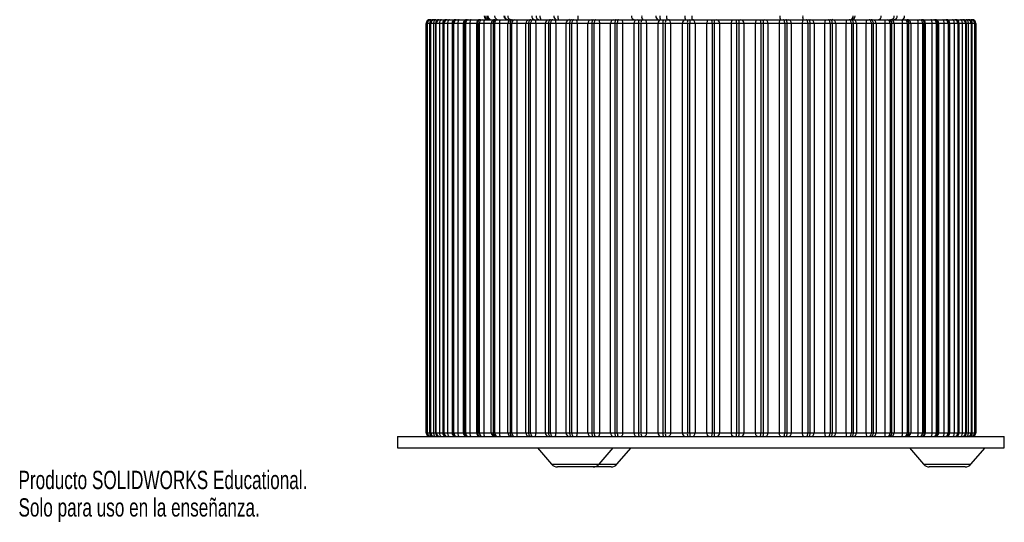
# Paper-space layout '_Derecha' of a CAD drawing. Header units: millimetres. Extents: x -380 to -20, y -228 to 371.
# Tile 1 of 3: x -380 to -120, y -228 to -95. Entities that reach past the tile are written whole.
import ezdxf

# ---------------------------------------------------------------- set-up
doc = ezdxf.new("R2010")
doc.units = ezdxf.units.MM
doc.styles.add('SLDTEXTSTYLE0', font='TXT', dxfattribs={"width": 0.7})

psp = doc.layouts.new('_Derecha')

# ---------------------------------------------------------------- linework, layer by layer
at = {"color": 7, "linetype": 'Continuous', "lineweight": 25}
for p, q in [((-271.5, -95.34), (-271.25, -95.34)), ((-271.24, -95.34), (-128.76, -95.34)), ((-128.75, -95.34), (-128.5, -95.34)), ((-272.5, -96.34), (-272.5, -204.34)), ((-127.5, -96.34), (-272.5, -96.34)), ((-272.5, -204.34), (-272.5, -96.34)), ((-272.24, -96.34), (-272.24, -204.34)), ((-272.24, -96.34), (-272.24, -204.34)), ((-272.18, -204.34), (-272.18, -96.34)), ((-271.56, -96.34), (-271.56, -204.34)), ((-271.43, -96.34), (-271.43, -204.34)), ((-271.39, -96.34), (-271.39, -204.34)), ((-271.27, -204.34), (-271.27, -96.34)), ((-270.54, -96.34), (-270.54, -204.34)), ((-270.05, -96.34), (-270.05, -204.34)), ((-269.98, -96.34), (-269.98, -204.34)), ((-269.8, -204.34), (-269.8, -96.34)), ((-268.96, -96.34), (-268.96, -204.34)), ((-268.12, -96.34), (-268.12, -204.34)), ((-268, -96.34), (-268, -204.34)), ((-267.76, -204.34), (-267.76, -96.34)), ((-266.82, -96.34), (-266.82, -204.34)), ((-265.66, -96.34), (-265.66, -204.34)), ((-265.47, -96.34), (-265.47, -204.34)), ((-265.17, -204.34), (-265.17, -96.34)), ((-264.15, -96.34), (-264.15, -204.34)), ((-262.69, -96.34), (-262.69, -204.34)), ((-262.41, -96.34), (-262.41, -204.34)), ((-262.06, -204.34), (-262.06, -96.34)), ((-260.95, -96.34), (-260.95, -204.34)), ((-259.23, -96.34), (-259.23, -204.34)), ((-258.85, -96.34), (-258.85, -204.34)), ((-258.45, -204.34), (-258.45, -96.34)), ((-257.27, -96.34), (-257.27, -204.34)), ((-255.31, -204.34), (-255.31, -96.34)), ((-254.82, -96.34), (-254.82, -204.34)), ((-254.37, -204.34), (-254.37, -96.34)), ((-253.13, -96.34), (-253.13, -204.34)), ((-250.95, -204.34), (-250.95, -96.34)), ((-250.35, -96.34), (-250.35, -204.34)), ((-249.86, -204.34), (-249.86, -96.34)), ((-248.55, -96.34), (-248.55, -204.34)), ((-246.18, -204.34), (-246.18, -96.34)), ((-245.47, -96.34), (-245.47, -204.34)), ((-244.94, -204.34), (-244.94, -96.34)), ((-243.59, -96.34), (-243.59, -204.34)), ((-241.05, -204.34), (-241.05, -96.34)), ((-240.22, -96.34), (-240.22, -204.34)), ((-239.66, -204.34), (-239.66, -96.34)), ((-238.28, -96.34), (-238.28, -204.34)), ((-235.58, -204.34), (-235.58, -96.34)), ((-234.65, -96.34), (-234.65, -204.34)), ((-234.06, -204.34), (-234.06, -96.34)), ((-232.66, -96.34), (-232.66, -204.34)), ((-229.82, -204.34), (-229.82, -96.34)), ((-228.81, -96.34), (-228.81, -204.34)), ((-228.18, -204.34), (-228.18, -96.34)), ((-226.77, -96.34), (-226.77, -204.34)), ((-223.82, -204.34), (-223.82, -96.34)), ((-222.73, -96.34), (-222.73, -204.34)), ((-222.08, -204.34), (-222.08, -96.34)), ((-220.67, -96.34), (-220.67, -204.34)), ((-217.64, -204.34), (-217.64, -96.34)), ((-216.46, -96.34), (-216.46, -204.34)), ((-215.8, -204.34), (-215.8, -96.34)), ((-214.4, -96.34), (-214.4, -204.34)), ((-211.31, -204.34), (-211.31, -96.34)), ((-210.07, -96.34), (-210.07, -204.34)), ((-209.4, -204.34), (-209.4, -96.34)), ((-208.02, -96.34), (-208.02, -204.34)), ((-204.89, -204.34), (-204.89, -96.34)), ((-203.59, -96.34), (-203.59, -204.34)), ((-202.91, -204.34), (-202.91, -96.34)), ((-201.57, -96.34), (-201.57, -204.34)), ((-198.43, -204.34), (-198.43, -96.34)), ((-197.09, -96.34), (-197.09, -204.34)), ((-196.41, -204.34), (-196.41, -96.34)), ((-195.11, -96.34), (-195.11, -204.34)), ((-191.98, -204.34), (-191.98, -96.34)), ((-190.6, -96.34), (-190.6, -204.34)), ((-189.93, -204.34), (-189.93, -96.34)), ((-188.69, -96.34), (-188.69, -204.34)), ((-185.6, -204.34), (-185.6, -96.34)), ((-184.2, -96.34), (-184.2, -204.34)), ((-183.54, -204.34), (-183.54, -96.34)), ((-182.36, -96.34), (-182.36, -204.34)), ((-179.33, -204.34), (-179.33, -96.34)), ((-177.92, -96.34), (-177.92, -204.34)), ((-177.27, -204.34), (-177.27, -96.34)), ((-176.18, -96.34), (-176.18, -204.34)), ((-173.23, -204.34), (-173.23, -96.34)), ((-171.82, -96.34), (-171.82, -204.34)), ((-171.19, -204.34), (-171.19, -96.34)), ((-170.18, -96.34), (-170.18, -204.34)), ((-167.34, -204.34), (-167.34, -96.34)), ((-165.94, -96.34), (-165.94, -204.34)), ((-165.35, -204.34), (-165.35, -96.34)), ((-164.42, -96.34), (-164.42, -204.34)), ((-161.72, -204.34), (-161.72, -96.34)), ((-160.34, -96.34), (-160.34, -204.34)), ((-159.78, -204.34), (-159.78, -96.34)), ((-158.95, -96.34), (-158.95, -204.34)), ((-156.41, -204.34), (-156.41, -96.34)), ((-155.06, -96.34), (-155.06, -204.34)), ((-154.53, -204.34), (-154.53, -96.34)), ((-153.82, -96.34), (-153.82, -204.34)), ((-151.45, -204.34), (-151.45, -96.34)), ((-150.14, -96.34), (-150.14, -204.34)), ((-149.65, -204.34), (-149.65, -96.34)), ((-149.05, -96.34), (-149.05, -204.34)), ((-146.87, -204.34), (-146.87, -96.34)), ((-145.63, -96.34), (-145.63, -204.34)), ((-145.18, -204.34), (-145.18, -96.34)), ((-144.69, -96.34), (-144.69, -204.34)), ((-142.73, -204.34), (-142.73, -96.34)), ((-141.55, -96.34), (-141.55, -204.34)), ((-141.15, -204.34), (-141.15, -96.34)), ((-140.77, -204.34), (-140.77, -96.34)), ((-139.05, -204.34), (-139.05, -96.34)), ((-137.94, -96.34), (-137.94, -204.34)), ((-137.59, -204.34), (-137.59, -96.34)), ((-137.31, -204.34), (-137.31, -96.34)), ((-135.85, -204.34), (-135.85, -96.34)), ((-134.83, -96.34), (-134.83, -204.34)), ((-134.53, -204.34), (-134.53, -96.34)), ((-134.34, -204.34), (-134.34, -96.34)), ((-133.18, -204.34), (-133.18, -96.34)), ((-132.24, -96.34), (-132.24, -204.34)), ((-132, -204.34), (-132, -96.34)), ((-131.88, -204.34), (-131.88, -96.34)), ((-131.04, -204.34), (-131.04, -96.34)), ((-130.2, -96.34), (-130.2, -204.34)), ((-130.02, -204.34), (-130.02, -96.34)), ((-129.95, -204.34), (-129.95, -96.34)), ((-129.46, -204.34), (-129.46, -96.34)), ((-128.73, -96.34), (-128.73, -204.34)), ((-128.61, -204.34), (-128.61, -96.34)), ((-128.57, -204.34), (-128.57, -96.34)), ((-128.44, -204.34), (-128.44, -96.34)), ((-127.82, -96.34), (-127.82, -204.34)), ((-127.76, -204.34), (-127.76, -96.34)), ((-127.76, -204.34), (-127.76, -96.34)), ((-127.5, -204.34), (-127.5, -96.34)), ((-127.5, -96.34), (-127.5, -204.34)), ((-272.5, -204.34), (-127.5, -204.34)), ((-280, -205.34), (-280, -208.34)), ((-280, -205.34), (-120, -205.34)), ((-120, -208.34), (-120, -205.34)), ((-280, -208.34), (-120, -208.34)), ((-243.14, -208.34), (-239.39, -212.66)), ((-226.89, -212.66), (-223.14, -208.34)), ((-222.15, -212.66), (-218.41, -208.34)), ((-145.04, -208.34), (-141.29, -212.66)), ((-128.79, -212.66), (-125.04, -208.34)), ((-223.66, -213.34), (-237.88, -213.34)), ((-130.3, -213.34), (-139.78, -213.34))]:
    psp.add_line(p, q, dxfattribs=at)
at = {"color": 8, "linetype": 'Continuous', "lineweight": 25}
for p, q in [((-239.39, -212.66), (-222.15, -212.66)), ((-141.29, -212.66), (-128.79, -212.66))]:
    psp.add_line(p, q, dxfattribs=at)
at = {"color": 7, "linetype": 'Continuous', "lineweight": 25, "flags": 128}
for points in [[(-269.92, -95.34), (-270.05, -95.36), (-270.16, -95.42), (-270.27, -95.51), (-270.36, -95.64), (-270.44, -95.79), (-270.49, -95.96), (-270.53, -96.15), (-270.54, -96.34)], [(-268.42, -95.34), (-268.52, -95.36), (-268.62, -95.42), (-268.72, -95.51), (-268.8, -95.64), (-268.87, -95.79), (-268.92, -95.96), (-268.95, -96.15), (-268.96, -96.34)], [(-266.35, -95.34), (-266.45, -95.36), (-266.53, -95.42), (-266.61, -95.51), (-266.68, -95.64), (-266.74, -95.79), (-266.79, -95.96), (-266.81, -96.15), (-266.82, -96.34)], [(-263.76, -95.34), (-263.84, -95.36), (-263.91, -95.42), (-263.97, -95.51), (-264.03, -95.64), (-264.08, -95.79), (-264.12, -95.96), (-264.14, -96.15), (-264.15, -96.34)], [(-260.65, -95.34), (-260.71, -95.36), (-260.77, -95.42), (-260.82, -95.51), (-260.87, -95.64), (-260.9, -95.79), (-260.93, -95.96), (-260.95, -96.15), (-260.95, -96.34)], [(-244.84, -95.34), (-244.96, -95.36), (-245.08, -95.42), (-245.19, -95.51), (-245.28, -95.64), (-245.36, -95.79), (-245.42, -95.96), (-245.46, -96.15), (-245.47, -96.34)], [(-244.32, -95.34), (-244.44, -95.36), (-244.55, -95.42), (-244.66, -95.51), (-244.76, -95.64), (-244.83, -95.79), (-244.89, -95.96), (-244.93, -96.15), (-244.94, -96.34)], [(-239.67, -95.34), (-239.78, -95.36), (-239.88, -95.42), (-239.98, -95.51), (-240.06, -95.64), (-240.13, -95.79), (-240.18, -95.96), (-240.21, -96.15), (-240.22, -96.34)], [(-239.11, -95.34), (-239.22, -95.36), (-239.32, -95.42), (-239.41, -95.51), (-239.5, -95.64), (-239.56, -95.79), (-239.61, -95.96), (-239.65, -96.15), (-239.66, -96.34)], [(-234.18, -95.34), (-234.27, -95.36), (-234.36, -95.42), (-234.44, -95.51), (-234.51, -95.64), (-234.57, -95.79), (-234.62, -95.96), (-234.64, -96.15), (-234.65, -96.34)], [(-233.59, -95.34), (-233.68, -95.36), (-233.77, -95.42), (-233.85, -95.51), (-233.92, -95.64), (-233.98, -95.79), (-234.02, -95.96), (-234.05, -96.15), (-234.06, -96.34)], [(-228.41, -95.34), (-228.49, -95.36), (-228.56, -95.42), (-228.63, -95.51), (-228.69, -95.64), (-228.74, -95.79), (-228.78, -95.96), (-228.8, -96.15), (-228.81, -96.34)], [(-227.79, -95.34), (-227.87, -95.36), (-227.94, -95.42), (-228.01, -95.51), (-228.07, -95.64), (-228.12, -95.79), (-228.15, -95.96), (-228.17, -96.15), (-228.18, -96.34)], [(-227.09, -95.34), (-227.03, -95.36), (-226.97, -95.42), (-226.91, -95.51), (-226.86, -95.64), (-226.82, -95.79), (-226.8, -95.96), (-226.78, -96.15), (-226.77, -96.34)], [(-222.41, -95.34), (-222.47, -95.36), (-222.53, -95.42), (-222.59, -95.51), (-222.63, -95.64), (-222.67, -95.79), (-222.7, -95.96), (-222.72, -96.15), (-222.73, -96.34)], [(-221.78, -95.34), (-221.84, -95.36), (-221.89, -95.42), (-221.95, -95.51), (-221.99, -95.64), (-222.03, -95.79), (-222.06, -95.96), (-222.08, -96.15), (-222.08, -96.34)], [(-221.07, -95.34), (-220.99, -95.36), (-220.92, -95.42), (-220.85, -95.51), (-220.79, -95.64), (-220.74, -95.79), (-220.7, -95.96), (-220.68, -96.15), (-220.67, -96.34)], [(-214.89, -95.34), (-214.79, -95.36), (-214.7, -95.42), (-214.62, -95.51), (-214.55, -95.64), (-214.49, -95.79), (-214.44, -95.96), (-214.41, -96.15), (-214.4, -96.34)], [(-208.02, -96.34), (-208.03, -96.15), (-208.06, -95.96), (-208.12, -95.79), (-208.18, -95.64), (-208.27, -95.51), (-208.37, -95.42), (-208.47, -95.36), (-208.58, -95.34)], [(-201.57, -96.34), (-201.59, -96.15), (-201.62, -95.96), (-201.68, -95.79), (-201.76, -95.64), (-201.85, -95.51), (-201.96, -95.42), (-202.08, -95.36), (-202.2, -95.34)], [(-198.43, -96.34), (-198.41, -96.15), (-198.38, -95.96), (-198.32, -95.79), (-198.24, -95.64), (-198.15, -95.51), (-198.04, -95.42), (-197.92, -95.36), (-197.8, -95.34)], [(-191.98, -96.34), (-191.97, -96.15), (-191.94, -95.96), (-191.88, -95.79), (-191.82, -95.64), (-191.73, -95.51), (-191.63, -95.42), (-191.53, -95.36), (-191.42, -95.34)], [(-185.6, -96.34), (-185.59, -96.15), (-185.56, -95.96), (-185.51, -95.79), (-185.45, -95.64), (-185.38, -95.51), (-185.3, -95.42), (-185.21, -95.36), (-185.11, -95.34)], [(-179.33, -96.34), (-179.32, -96.15), (-179.3, -95.96), (-179.26, -95.79), (-179.21, -95.64), (-179.15, -95.51), (-179.08, -95.42), (-179.01, -95.36), (-178.93, -95.34)], [(-177.92, -96.34), (-177.92, -96.15), (-177.94, -95.96), (-177.97, -95.79), (-178.01, -95.64), (-178.05, -95.51), (-178.11, -95.42), (-178.16, -95.36), (-178.22, -95.34)], [(-177.27, -96.34), (-177.28, -96.15), (-177.3, -95.96), (-177.33, -95.79), (-177.37, -95.64), (-177.41, -95.51), (-177.47, -95.42), (-177.53, -95.36), (-177.59, -95.34)], [(-173.23, -96.34), (-173.22, -96.15), (-173.2, -95.96), (-173.18, -95.79), (-173.14, -95.64), (-173.09, -95.51), (-173.03, -95.42), (-172.97, -95.36), (-172.91, -95.34)], [(-171.82, -96.34), (-171.83, -96.15), (-171.85, -95.96), (-171.88, -95.79), (-171.93, -95.64), (-171.99, -95.51), (-172.06, -95.42), (-172.13, -95.36), (-172.21, -95.34)], [(-171.19, -96.34), (-171.2, -96.15), (-171.22, -95.96), (-171.26, -95.79), (-171.31, -95.64), (-171.37, -95.51), (-171.44, -95.42), (-171.51, -95.36), (-171.59, -95.34)], [(-165.94, -96.34), (-165.95, -96.15), (-165.98, -95.96), (-166.02, -95.79), (-166.08, -95.64), (-166.15, -95.51), (-166.23, -95.42), (-166.32, -95.36), (-166.41, -95.34)], [(-165.35, -96.34), (-165.36, -96.15), (-165.38, -95.96), (-165.43, -95.79), (-165.49, -95.64), (-165.56, -95.51), (-165.64, -95.42), (-165.73, -95.36), (-165.82, -95.34)], [(-160.34, -96.34), (-160.35, -96.15), (-160.39, -95.96), (-160.44, -95.79), (-160.5, -95.64), (-160.59, -95.51), (-160.68, -95.42), (-160.78, -95.36), (-160.89, -95.34)], [(-159.78, -96.34), (-159.79, -96.15), (-159.82, -95.96), (-159.87, -95.79), (-159.94, -95.64), (-160.02, -95.51), (-160.12, -95.42), (-160.22, -95.36), (-160.33, -95.34)], [(-155.06, -96.34), (-155.07, -96.15), (-155.11, -95.96), (-155.17, -95.79), (-155.24, -95.64), (-155.34, -95.51), (-155.45, -95.42), (-155.56, -95.36), (-155.68, -95.34)], [(-154.53, -96.34), (-154.54, -96.15), (-154.58, -95.96), (-154.64, -95.79), (-154.72, -95.64), (-154.81, -95.51), (-154.92, -95.42), (-155.04, -95.36), (-155.16, -95.34)], [(-139.05, -96.34), (-139.05, -96.15), (-139.07, -95.96), (-139.1, -95.79), (-139.13, -95.64), (-139.18, -95.51), (-139.23, -95.42), (-139.29, -95.36), (-139.35, -95.34)], [(-135.85, -96.34), (-135.86, -96.15), (-135.88, -95.96), (-135.92, -95.79), (-135.97, -95.64), (-136.03, -95.51), (-136.09, -95.42), (-136.16, -95.36), (-136.24, -95.34)], [(-133.18, -96.34), (-133.19, -96.15), (-133.21, -95.96), (-133.26, -95.79), (-133.32, -95.64), (-133.39, -95.51), (-133.47, -95.42), (-133.55, -95.36), (-133.65, -95.34)], [(-131.04, -96.34), (-131.05, -96.15), (-131.08, -95.96), (-131.13, -95.79), (-131.2, -95.64), (-131.28, -95.51), (-131.38, -95.42), (-131.48, -95.36), (-131.58, -95.34)], [(-129.46, -96.34), (-129.47, -96.15), (-129.51, -95.96), (-129.56, -95.79), (-129.64, -95.64), (-129.73, -95.51), (-129.84, -95.42), (-129.95, -95.36), (-130.08, -95.34)], [(-270.54, -204.34), (-270.53, -204.54), (-270.49, -204.73), (-270.44, -204.9), (-270.36, -205.05), (-270.27, -205.18), (-270.16, -205.27), (-270.05, -205.33), (-269.92, -205.34)], [(-268.96, -204.34), (-268.95, -204.54), (-268.92, -204.73), (-268.87, -204.9), (-268.8, -205.05), (-268.72, -205.18), (-268.62, -205.27), (-268.52, -205.33), (-268.42, -205.34)], [(-266.82, -204.34), (-266.81, -204.54), (-266.79, -204.73), (-266.74, -204.9), (-266.68, -205.05), (-266.61, -205.18), (-266.53, -205.27), (-266.45, -205.33), (-266.35, -205.34)], [(-264.15, -204.34), (-264.14, -204.54), (-264.12, -204.73), (-264.08, -204.9), (-264.03, -205.05), (-263.97, -205.18), (-263.91, -205.27), (-263.84, -205.33), (-263.76, -205.34)], [(-260.95, -204.34), (-260.95, -204.54), (-260.93, -204.73), (-260.9, -204.9), (-260.87, -205.05), (-260.82, -205.18), (-260.77, -205.27), (-260.71, -205.33), (-260.65, -205.34)], [(-245.47, -204.34), (-245.46, -204.54), (-245.42, -204.73), (-245.36, -204.9), (-245.28, -205.05), (-245.19, -205.18), (-245.08, -205.27), (-244.96, -205.33), (-244.84, -205.34)], [(-244.94, -204.34), (-244.93, -204.54), (-244.89, -204.73), (-244.83, -204.9), (-244.76, -205.05), (-244.66, -205.18), (-244.55, -205.27), (-244.44, -205.33), (-244.32, -205.34)], [(-240.22, -204.34), (-240.21, -204.54), (-240.18, -204.73), (-240.13, -204.9), (-240.06, -205.05), (-239.98, -205.18), (-239.88, -205.27), (-239.78, -205.33), (-239.67, -205.34)], [(-239.66, -204.34), (-239.65, -204.54), (-239.61, -204.73), (-239.56, -204.9), (-239.5, -205.05), (-239.41, -205.18), (-239.32, -205.27), (-239.22, -205.33), (-239.11, -205.34)], [(-234.65, -204.34), (-234.64, -204.54), (-234.62, -204.73), (-234.57, -204.9), (-234.51, -205.05), (-234.44, -205.18), (-234.36, -205.27), (-234.27, -205.33), (-234.18, -205.34)], [(-234.06, -204.34), (-234.05, -204.54), (-234.02, -204.73), (-233.98, -204.9), (-233.92, -205.05), (-233.85, -205.18), (-233.77, -205.27), (-233.68, -205.33), (-233.59, -205.34)], [(-228.81, -204.34), (-228.8, -204.54), (-228.78, -204.73), (-228.74, -204.9), (-228.69, -205.05), (-228.63, -205.18), (-228.56, -205.27), (-228.49, -205.33), (-228.41, -205.34)], [(-228.18, -204.34), (-228.17, -204.54), (-228.15, -204.73), (-228.12, -204.9), (-228.07, -205.05), (-228.01, -205.18), (-227.94, -205.27), (-227.87, -205.33), (-227.79, -205.34)], [(-226.77, -204.34), (-226.78, -204.54), (-226.8, -204.73), (-226.82, -204.9), (-226.86, -205.05), (-226.91, -205.18), (-226.97, -205.27), (-227.03, -205.33), (-227.09, -205.34)], [(-222.73, -204.34), (-222.72, -204.54), (-222.7, -204.73), (-222.67, -204.9), (-222.63, -205.05), (-222.59, -205.18), (-222.53, -205.27), (-222.47, -205.33), (-222.41, -205.34)], [(-222.08, -204.34), (-222.08, -204.54), (-222.06, -204.73), (-222.03, -204.9), (-221.99, -205.05), (-221.95, -205.18), (-221.89, -205.27), (-221.84, -205.33), (-221.78, -205.34)], [(-220.67, -204.34), (-220.68, -204.54), (-220.7, -204.73), (-220.74, -204.9), (-220.79, -205.05), (-220.85, -205.18), (-220.92, -205.27), (-220.99, -205.33), (-221.07, -205.34)], [(-214.4, -204.34), (-214.41, -204.54), (-214.44, -204.73), (-214.49, -204.9), (-214.55, -205.05), (-214.62, -205.18), (-214.7, -205.27), (-214.79, -205.33), (-214.89, -205.34)], [(-208.02, -204.34), (-208.03, -204.54), (-208.06, -204.73), (-208.12, -204.9), (-208.18, -205.05), (-208.27, -205.18), (-208.37, -205.27), (-208.47, -205.33), (-208.58, -205.34)], [(-202.2, -205.34), (-202.08, -205.33), (-201.96, -205.27), (-201.85, -205.18), (-201.76, -205.05), (-201.68, -204.9), (-201.62, -204.73), (-201.59, -204.54), (-201.57, -204.34)], [(-197.8, -205.34), (-197.92, -205.33), (-198.04, -205.27), (-198.15, -205.18), (-198.24, -205.05), (-198.32, -204.9), (-198.38, -204.73), (-198.41, -204.54), (-198.43, -204.34)], [(-191.42, -205.34), (-191.53, -205.33), (-191.63, -205.27), (-191.73, -205.18), (-191.82, -205.05), (-191.88, -204.9), (-191.94, -204.73), (-191.97, -204.54), (-191.98, -204.34)], [(-185.11, -205.34), (-185.21, -205.33), (-185.3, -205.27), (-185.38, -205.18), (-185.45, -205.05), (-185.51, -204.9), (-185.56, -204.73), (-185.59, -204.54), (-185.6, -204.34)], [(-178.93, -205.34), (-179.01, -205.33), (-179.08, -205.27), (-179.15, -205.18), (-179.21, -205.05), (-179.26, -204.9), (-179.3, -204.73), (-179.32, -204.54), (-179.33, -204.34)], [(-178.22, -205.34), (-178.16, -205.33), (-178.11, -205.27), (-178.05, -205.18), (-178.01, -205.05), (-177.97, -204.9), (-177.94, -204.73), (-177.92, -204.54), (-177.92, -204.34)], [(-177.59, -205.34), (-177.53, -205.33), (-177.47, -205.27), (-177.41, -205.18), (-177.37, -205.05), (-177.33, -204.9), (-177.3, -204.73), (-177.28, -204.54), (-177.27, -204.34)], [(-172.91, -205.34), (-172.97, -205.33), (-173.03, -205.27), (-173.09, -205.18), (-173.14, -205.05), (-173.18, -204.9), (-173.2, -204.73), (-173.22, -204.54), (-173.23, -204.34)], [(-172.21, -205.34), (-172.13, -205.33), (-172.06, -205.27), (-171.99, -205.18), (-171.93, -205.05), (-171.88, -204.9), (-171.85, -204.73), (-171.83, -204.54), (-171.82, -204.34)], [(-171.59, -205.34), (-171.51, -205.33), (-171.44, -205.27), (-171.37, -205.18), (-171.31, -205.05), (-171.26, -204.9), (-171.22, -204.73), (-171.2, -204.54), (-171.19, -204.34)], [(-166.41, -205.34), (-166.32, -205.33), (-166.23, -205.27), (-166.15, -205.18), (-166.08, -205.05), (-166.02, -204.9), (-165.98, -204.73), (-165.95, -204.54), (-165.94, -204.34)], [(-165.82, -205.34), (-165.73, -205.33), (-165.64, -205.27), (-165.56, -205.18), (-165.49, -205.05), (-165.43, -204.9), (-165.38, -204.73), (-165.36, -204.54), (-165.35, -204.34)], [(-160.89, -205.34), (-160.78, -205.33), (-160.68, -205.27), (-160.59, -205.18), (-160.5, -205.05), (-160.44, -204.9), (-160.39, -204.73), (-160.35, -204.54), (-160.34, -204.34)], [(-160.33, -205.34), (-160.22, -205.33), (-160.12, -205.27), (-160.02, -205.18), (-159.94, -205.05), (-159.87, -204.9), (-159.82, -204.73), (-159.79, -204.54), (-159.78, -204.34)], [(-155.68, -205.34), (-155.56, -205.33), (-155.45, -205.27), (-155.34, -205.18), (-155.24, -205.05), (-155.17, -204.9), (-155.11, -204.73), (-155.07, -204.54), (-155.06, -204.34)], [(-155.16, -205.34), (-155.04, -205.33), (-154.92, -205.27), (-154.81, -205.18), (-154.72, -205.05), (-154.64, -204.9), (-154.58, -204.73), (-154.54, -204.54), (-154.53, -204.34)], [(-139.35, -205.34), (-139.29, -205.33), (-139.23, -205.27), (-139.18, -205.18), (-139.13, -205.05), (-139.1, -204.9), (-139.07, -204.73), (-139.05, -204.54), (-139.05, -204.34)], [(-136.24, -205.34), (-136.16, -205.33), (-136.09, -205.27), (-136.03, -205.18), (-135.97, -205.05), (-135.92, -204.9), (-135.88, -204.73), (-135.86, -204.54), (-135.85, -204.34)], [(-133.65, -205.34), (-133.55, -205.33), (-133.47, -205.27), (-133.39, -205.18), (-133.32, -205.05), (-133.26, -204.9), (-133.21, -204.73), (-133.19, -204.54), (-133.18, -204.34)], [(-131.58, -205.34), (-131.48, -205.33), (-131.38, -205.27), (-131.28, -205.18), (-131.2, -205.05), (-131.13, -204.9), (-131.08, -204.73), (-131.05, -204.54), (-131.04, -204.34)], [(-130.08, -205.34), (-129.95, -205.33), (-129.84, -205.27), (-129.73, -205.18), (-129.64, -205.05), (-129.56, -204.9), (-129.51, -204.73), (-129.47, -204.54), (-129.46, -204.34)]]:
    psp.add_lwpolyline(points, dxfattribs=at)
at = {"color": 7, "linetype": 'Continuous', "lineweight": 25}
for centre, radius, start, end in [((-271.5, -96.34), 1, 90, 180), ((-271.5, -96.34), 1, 90.0003, 180.0003), ((-271.24, -96.34), 1, 90, 180), ((-271.24, -96.34), 0.998, 90.104, 180.1036), ((-271.18, -96.34), 0.998, 90.1282, 180.1277), ((-270.68, -96.21), 0.889, 102.5737, 188.5799), ((-270.43, -96.34), 1, 90, 180), ((-270.4, -96.34), 0.992, 90.4435, 180.4367), ((-270.28, -96.34), 0.992, 90.4929, 180.4846), ((-269.05, -96.34), 1, 90, 180), ((-268.99, -96.33), 0.983, 91.0326, 180.9966), ((-268.81, -96.33), 0.982, 91.1092, 181.0678), ((-267.12, -96.34), 1, 90, 180), ((-267.03, -96.31), 0.97, 91.8953, 181.7775), ((-266.79, -96.31), 0.969, 92.0023, 181.8712), ((-264.66, -96.34), 1, 90, 180), ((-264.51, -96.3), 0.955, 93.0672, 182.7694), ((-264.22, -96.3), 0.954, 93.209, 182.8844), ((-261.69, -96.34), 1, 90, 180), ((-261.47, -96.28), 0.938, 94.5973, 183.9564), ((-261.13, -96.28), 0.936, 94.7798, 184.0905), ((-258.23, -96.34), 1, 90, 180), ((-257.94, -96.26), 0.921, 96.5503, 185.3133), ((-257.54, -96.26), 0.919, 96.7814, 185.463), ((-255.95, -96.11), 1.35, 145.5537, 190.2022), ((-256.21, -94.35), 0.997, 179.8548, 269.8541), ((-256, -94.35), 0.996, 179.7508, 269.7487), ((-255.62, -94.45), 0.902, 172.9699, 260.5742), ((-255.2, -94.34), 1, 180, 270), ((-254.31, -96.34), 1, 90.0009, 180.0009), ((-253.92, -96.24), 0.904, 99.0103, 186.8009), ((-253.44, -94.34), 1, 180, 270), ((-253.48, -96.23), 0.902, 99.2999, 186.9613), ((-251.05, -96.1), 2.09, 158.8277, 186.7675), ((-250.98, -94.34), 1, 180, 270), ((-250.83, -94.39), 0.954, 177.1612, 266.8473), ((-250.03, -94.4), 0.948, 176.7646, 266.3499), ((-249.95, -96.34), 0.998, 90.0962, 180.0959), ((-249.47, -96.21), 0.89, 102.0851, 188.3599), ((-248.98, -96.21), 0.889, 102.4462, 188.5232), ((-241.76, -96.09), 6.8, 173.6645, 182.1042), ((-245.19, -96.34), 0.993, 90.4269, 180.4207), ((-243.72, -94.44), 0.91, 173.7228, 261.9), ((-248.37, -96.1), 4.78, 357.0118, 9.0312), ((-242.57, -94.45), 0.904, 173.1929, 260.9787), ((-241.31, -94.58), 1.18, 168.6209, 220.4489), ((-240.06, -96.33), 0.983, 91.0066, 180.9724), ((-237.92, -94.48), 0.887, 171.1704, 256.8516), ((-240.14, -96.1), 1.88, 352.5217, 23.6519), ((-235.91, -94.59), 1.84, 172.3773, 204.1674), ((-234.61, -96.31), 0.971, 91.8589, 181.7454), ((-233.91, -96.11), 1.28, 349.346, 36.5861), ((-224.02, -94.59), 8.49, 178.3133, 185.0717), ((-228.87, -96.3), 0.956, 93.0189, 182.73), ((-222.89, -96.28), 0.939, 94.5349, 183.9103), ((-217.41, -94.44), 0.912, 173.9397, 262.2622), ((-216.72, -96.26), 0.921, 96.4713, 185.2616), ((-215.19, -96.11), 1.29, 143.8474, 190.5652), ((-214.49, -96.11), 1.33, 145.1097, 190.2987), ((-214.5, -94.58), 1.15, 168.3571, 222.0536), ((-211.02, -94.47), 0.893, 171.9424, 258.5613), ((-210.41, -96.24), 0.905, 98.9111, 186.7454), ((-209.4, -94.59), 1.48, 170.6517, 210.7558), ((-208.16, -96.1), 1.92, 156.8522, 187.336), ((-207.37, -96.1), 2.04, 158.315, 186.9166), ((-207.4, -94.59), 1.72, 171.8342, 206.149), ((-204, -96.22), 0.891, 101.9615, 188.3031), ((-200.79, -94.59), 3.45, 175.8725, 192.5624), ((-198.51, -96.1), 5.09, 171.5198, 182.8084), ((-196.66, -96.09), 6.26, 173.1101, 182.2868), ((-196.54, -94.59), 5.91, 177.582, 187.2891), ((-203.34, -96.09), 6.26, 357.7132, 6.8899), ((-201.49, -96.1), 5.09, 357.1916, 8.4802), ((-196, -96.22), 0.891, 351.6969, 78.0385), ((-192.63, -96.1), 2.04, 353.0834, 21.685), ((-191.84, -96.1), 1.92, 352.664, 23.1478), ((-189.59, -96.24), 0.905, 353.2546, 81.0889), ((-185.51, -96.11), 1.33, 349.7013, 34.8903), ((-184.81, -96.11), 1.29, 349.4348, 36.1526), ((-183.28, -96.26), 0.921, 354.7384, 83.5287), ((-177.83, -94.58), 1.41, 170.2137, 212.6004), ((-177.11, -96.28), 0.939, 356.0897, 85.4651), ((-170.23, -94.59), 2.96, 175.1902, 194.7193), ((-171.13, -96.3), 0.956, 357.27, 86.9811), ((-166.09, -96.11), 1.28, 143.4139, 190.654), ((-165.39, -96.31), 0.971, 358.2546, 88.1411), ((-159.86, -96.1), 1.88, 156.3481, 187.4783), ((-160.77, -94.47), 0.891, 281.9217, 8.2847), ((-160.32, -94.35), 0.99, 270.6071, 0.5945), ((-159.94, -96.33), 0.983, 359.0276, 88.9934), ((-151.63, -96.1), 4.78, 170.9688, 182.9882), ((-154.81, -96.34), 0.993, 359.5793, 89.5731), ((-153.38, -94.42), 0.926, 275.9312, 4.9011), ((-158.24, -96.09), 6.8, 357.8958, 6.3355), ((-151.02, -96.21), 0.889, 351.4768, 77.5538), ((-150.53, -96.21), 0.89, 351.6401, 77.9149), ((-150.05, -96.34), 0.998, 359.9041, 89.9038), ((-149.97, -94.4), 0.948, 273.6501, 3.2354), ((-149.17, -94.39), 0.954, 273.1527, 2.8388), ((-147.25, -94.38), 0.969, 272.0137, 1.8812), ((-148.95, -96.1), 2.09, 353.2325, 21.1723), ((-146.52, -96.23), 0.902, 353.0387, 80.7001), ((-146.08, -96.24), 0.904, 353.1991, 80.9897), ((-145.69, -96.34), 1, 359.9991, 89.9991), ((-144.05, -96.11), 1.35, 349.7978, 34.4463), ((-142.46, -96.26), 0.919, 354.537, 83.2186), ((-142.06, -96.26), 0.921, 354.6867, 83.4497), ((-141.77, -96.34), 1, 0, 90), ((-138.87, -96.28), 0.936, 355.9095, 85.2202), ((-138.53, -96.28), 0.938, 356.0436, 85.4027), ((-138.31, -96.34), 1, 360, 90), ((-135.78, -96.3), 0.954, 357.1156, 86.791), ((-135.49, -96.3), 0.955, 357.2306, 86.9328), ((-135.34, -96.34), 1, 0, 90), ((-133.21, -96.31), 0.969, 358.1288, 87.9977), ((-132.97, -96.31), 0.97, 358.2225, 88.1047), ((-132.88, -96.34), 1, 0, 90), ((-131.19, -96.33), 0.982, 358.9322, 88.8908), ((-131.01, -96.33), 0.983, 359.0034, 88.9674), ((-130.95, -96.34), 1, 0, 90), ((-129.72, -96.34), 0.992, 359.5154, 89.5071), ((-129.6, -96.34), 0.992, 359.5633, 89.5565), ((-129.57, -96.34), 1, 0, 90), ((-129.32, -96.21), 0.889, 351.4201, 77.4263), ((-128.82, -96.34), 0.998, 359.8723, 89.8718), ((-128.76, -96.34), 1, 0, 90), ((-128.76, -96.34), 0.998, 359.8964, 89.896), ((-128.5, -96.34), 1, 0, 90), ((-128.5, -96.34), 1, 359.9997, 89.9997), ((-271.5, -204.34), 1, 180, 270), ((-271.5, -204.34), 1, 179.9997, 269.9997), ((-271.24, -204.34), 1, 180, 270), ((-271.24, -204.35), 0.998, 179.8964, 269.896), ((-271.18, -204.35), 0.998, 179.8723, 269.8718), ((-270.68, -204.48), 0.889, 171.4201, 257.4263), ((-270.43, -204.34), 1, 180, 270), ((-270.4, -204.35), 0.992, 179.5633, 269.5565), ((-270.28, -204.35), 0.992, 179.5154, 269.5071), ((-269.05, -204.34), 1, 180, 270), ((-268.99, -204.36), 0.983, 179.0034, 268.9674), ((-268.81, -204.36), 0.982, 178.9322, 268.8908), ((-267.12, -204.34), 1, 180, 270), ((-267.03, -204.37), 0.97, 178.2225, 268.1047), ((-266.79, -204.38), 0.969, 178.1288, 267.9977), ((-264.66, -204.34), 1, 180, 270), ((-264.51, -204.39), 0.955, 177.2306, 266.9328), ((-264.22, -204.39), 0.954, 177.1156, 266.791), ((-261.69, -204.34), 1, 180, 270), ((-261.47, -204.41), 0.938, 176.0436, 265.4027), ((-261.13, -204.41), 0.936, 175.9095, 265.2202), ((-258.23, -204.34), 1, 180, 270), ((-257.94, -204.43), 0.921, 174.6867, 263.4497), ((-257.54, -204.43), 0.919, 174.537, 263.2186), ((-255.95, -204.58), 1.35, 169.7978, 214.4463), ((-254.31, -204.34), 1, 179.9991, 269.9991), ((-253.92, -204.45), 0.904, 173.1991, 260.9897), ((-253.48, -204.45), 0.902, 173.0387, 260.7001), ((-251.05, -204.59), 2.09, 173.2325, 201.1723), ((-249.95, -204.35), 0.998, 179.9041, 269.9038), ((-249.47, -204.47), 0.89, 171.6401, 257.9149), ((-248.98, -204.48), 0.889, 171.4768, 257.5538), ((-241.76, -204.59), 6.8, 177.8958, 186.3355), ((-245.19, -204.35), 0.993, 179.5793, 269.5731), ((-248.37, -204.59), 4.78, 350.9688, 2.9882), ((-240.06, -204.36), 0.983, 179.0276, 268.9934), ((-240.14, -204.59), 1.88, 336.3481, 7.4783), ((-234.61, -204.37), 0.971, 178.2546, 268.1411), ((-233.91, -204.58), 1.28, 323.4139, 10.654), ((-228.87, -204.39), 0.956, 177.27, 266.9811), ((-222.89, -204.41), 0.939, 176.0897, 265.4651), ((-216.72, -204.43), 0.921, 174.7384, 263.5287), ((-215.19, -204.58), 1.29, 169.4348, 216.1526), ((-214.49, -204.58), 1.33, 169.7013, 214.8903), ((-210.41, -204.45), 0.905, 173.2546, 261.0889), ((-208.16, -204.59), 1.92, 172.664, 203.1478), ((-207.37, -204.59), 2.04, 173.0834, 201.685), ((-204, -204.47), 0.891, 171.6969, 258.0385), ((-198.51, -204.59), 5.09, 177.1916, 188.4802), ((-196.66, -204.59), 6.26, 177.7132, 186.8899), ((-203.34, -204.59), 6.26, 353.1101, 2.2868), ((-201.49, -204.59), 5.09, 351.5198, 2.8084), ((-196, -204.47), 0.891, 281.9615, 8.3031), ((-192.63, -204.59), 2.04, 338.315, 6.9166), ((-191.84, -204.59), 1.92, 336.8522, 7.336), ((-189.59, -204.45), 0.905, 278.9111, 6.7454), ((-185.51, -204.58), 1.33, 325.1097, 10.2987), ((-184.81, -204.58), 1.29, 323.8474, 10.5652), ((-183.28, -204.43), 0.921, 276.4713, 5.2616), ((-177.11, -204.41), 0.939, 274.5349, 3.9103), ((-171.13, -204.39), 0.956, 273.0189, 2.73), ((-166.09, -204.58), 1.28, 169.346, 216.5861), ((-165.39, -204.37), 0.971, 271.8589, 1.7454), ((-159.86, -204.59), 1.88, 172.5217, 203.6519), ((-159.94, -204.36), 0.983, 271.0066, 0.9724), ((-151.63, -204.59), 4.78, 177.0118, 189.0312), ((-154.81, -204.35), 0.993, 270.4269, 0.4207), ((-158.24, -204.59), 6.8, 353.6645, 2.1042), ((-151.02, -204.48), 0.889, 282.4462, 8.5232), ((-150.53, -204.47), 0.89, 282.0851, 8.3599), ((-150.05, -204.35), 0.998, 270.0962, 0.0959), ((-148.95, -204.59), 2.09, 338.8277, 6.7675), ((-146.52, -204.45), 0.902, 279.2999, 6.9613), ((-146.08, -204.45), 0.904, 279.0103, 6.8009), ((-145.69, -204.34), 1, 270.0009, 0.0009), ((-144.05, -204.58), 1.35, 325.5537, 10.2022), ((-142.46, -204.43), 0.919, 276.7814, 5.463), ((-142.06, -204.43), 0.921, 276.5503, 5.3133), ((-141.77, -204.34), 1, 270, 360), ((-138.87, -204.41), 0.936, 274.7798, 4.0905), ((-138.53, -204.41), 0.938, 274.5973, 3.9564), ((-138.31, -204.34), 1, 270, 360), ((-135.78, -204.39), 0.954, 273.209, 2.8844), ((-135.49, -204.39), 0.955, 273.0672, 2.7694), ((-135.34, -204.34), 1, 270, 360), ((-133.21, -204.38), 0.969, 272.0023, 1.8712), ((-132.97, -204.37), 0.97, 271.8953, 1.7775), ((-132.88, -204.34), 1, 270, 360), ((-131.19, -204.36), 0.982, 271.1092, 1.0678), ((-131.01, -204.36), 0.983, 271.0326, 0.9966), ((-130.95, -204.34), 1, 270, 360), ((-129.72, -204.35), 0.992, 270.4929, 0.4846), ((-129.6, -204.35), 0.992, 270.4435, 0.4367), ((-129.57, -204.34), 1, 270, 360), ((-129.32, -204.48), 0.889, 282.5737, 8.5799), ((-128.82, -204.35), 0.998, 270.1282, 0.1277), ((-128.76, -204.34), 1, 270, 360), ((-128.76, -204.35), 0.998, 270.104, 0.1036), ((-128.5, -204.34), 1, 270, 360), ((-128.5, -204.34), 1, 270.0003, 0.0003), ((-237.88, -211.34), 2, 221, 270), ((-228.4, -211.34), 2, 270, 319), ((-223.66, -211.34), 2, 270, 319), ((-139.78, -211.34), 2, 221, 270), ((-130.3, -211.34), 2, 270, 319)]:
    psp.add_arc(centre, radius, start, end, dxfattribs=at)

# ---------------------------------------------------------------- texts
at = {"color": 7, "linetype": 'Continuous', "char_height": 4.8336, "attachment_point": 1, "style": 'SLDTEXTSTYLE0'}
for s, insert in [('Producto SOLIDWORKS Educational.', (-380, -214.36)), ('Solo para uso en la enseñanza.', (-380, -221.61))]:
    psp.add_mtext(s, dxfattribs=dict(at, insert=insert))

doc.saveas('drawing.dxf')
